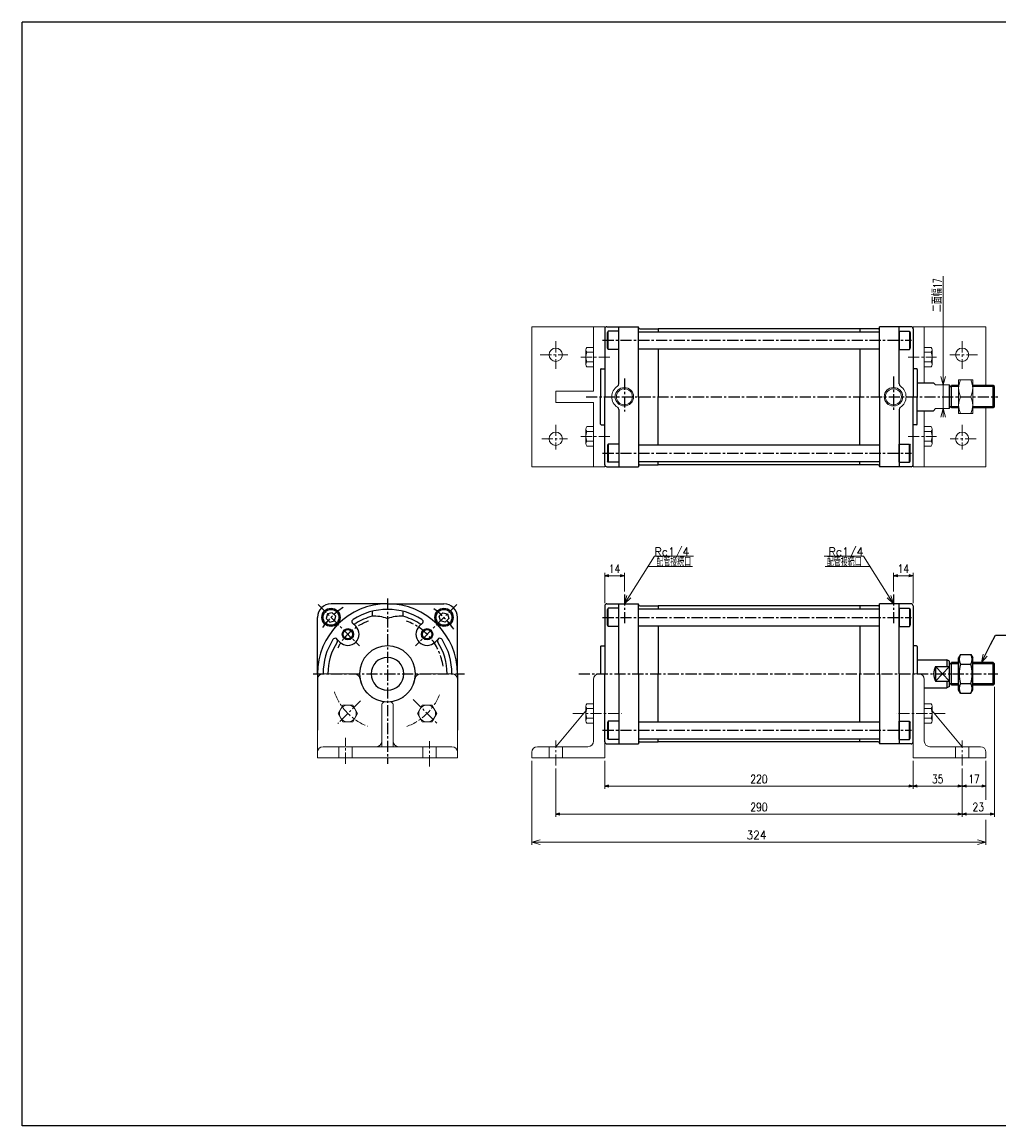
# Model space of a CAD drawing. Header units: millimetres. Extents: x -559 to 559, y -400 to 400.
# Tile 1 of 2: x -559 to 138, y -388 to 400. Entities that reach past the tile are written whole.
import ezdxf
from ezdxf.enums import TextEntityAlignment as Align

# ---------------------------------------------------------------- set-up
doc = ezdxf.new("R2010")
doc.units = ezdxf.units.MM
doc.header["$LTSCALE"] = 0.25
doc.linetypes.add('CENTER', pattern=[50.8, 31.75, -6.35, 6.35, -6.35])
doc.layers.add('ZUWAKU', color=7, linetype='Continuous')
doc.styles.add('dcStyle0', font='txt.shx', dxfattribs={"width": 0.8, "bigfont": 'bigfont'})
doc.dimstyles.new('DaDimRotatedStyle', dxfattribs={"dimtxt": 6, "dimasz": 3.000002, "dimexe": 2, "dimexo": 1, "dimgap": 2, "dimtad": 3, "dimdsep": 46, "dimtxsty": 'dcStyle0', "dimblk1": 'OPEN30', "dimblk2": 'OPEN30', "dimsah": 1, "dimcen": 0.09, "dimclrd": 4, "dimclre": 4, "dimclrt": 4, "dimadec": 0, "dimazin": 2, "dimtfac": 1, "dimtdec": 4, "dimtmove": 0, "dimatfit": 0, "dimfxl": 1, "dimarcsym": 0})

# ---------------------------------------------------------------- blocks, each defined once
blk = doc.blocks.new('DC_GROUP_Φ80_1')
at = {"color": 4, "linetype": 'Continuous', "lineweight": 18}
for p, q in [((125.56, -57.27), (126.81, -51.18)), ((125.56, -57.27), (128.25, -51.9)), ((129.69, -52.62), (125.56, -57.27))]:
    blk.add_line(p, q, dxfattribs=at)
blk = doc.blocks.new('DC_GROUP_Φ80_2')
at = {"color": 4, "linetype": 'Continuous', "lineweight": 18}
for p, q in [((-129.25, -15.27), (-127.41, -9.33)), ((-129.25, -15.27), (-126.05, -10.19)), ((-124.69, -11.05), (-129.25, -15.27))]:
    blk.add_line(p, q, dxfattribs=at)
blk = doc.blocks.new('DC_GROUP_Φ80_3')
at = {"color": 4, "linetype": 'Continuous', "lineweight": 18}
for p, q in [((62.75, -15.27), (58.19, -11.05)), ((62.75, -15.27), (59.55, -10.19)), ((60.91, -9.33), (62.75, -15.27))]:
    blk.add_line(p, q, dxfattribs=at)
blk = doc.blocks.new('DC_GROUP_Φ80_4')
at = {"color": 4, "linetype": 'Continuous', "lineweight": 18}
for p, q in [((98.18, 141.05), (96.57, 147.05)), ((99.79, 147.05), (98.18, 141.05)), ((98.18, 141.05), (98.18, 147.05))]:
    blk.add_line(p, q, dxfattribs=at)
blk = doc.blocks.new('DC_GROUP_Φ80_5')
at = {"color": 4, "linetype": 'Continuous', "lineweight": 18}
for p, q in [((96.57, 118.05), (98.18, 124.05)), ((98.18, 124.05), (99.79, 118.05)), ((98.18, 124.05), (98.18, 118.05))]:
    blk.add_line(p, q, dxfattribs=at)
blk = doc.blocks.new('DC_GROUP_Φ80_6')
at = {"color": 4, "linetype": 'Continuous', "lineweight": 25}
for p, q in [((-341.03, -22.52), (-341.92, -25.86)), ((-337.68, -21.62), (-341.03, -22.52)), ((-335.23, -24.07), (-337.68, -21.62)), ((-341.92, -25.86), (-339.47, -28.31)), ((-339.47, -28.31), (-336.13, -27.42)), ((-336.13, -27.42), (-335.23, -24.07))]:
    blk.add_line(p, q, dxfattribs=at)
for radius in [6.5, 5.63]:
    blk.add_circle((-338.58, -24.97), radius, dxfattribs=at)
blk = doc.blocks.new('DC_GROUP_Φ80_7')
at = {"color": 4, "linetype": 'Continuous', "lineweight": 25}
for p, q in [((-140.75, -99.07), (-141.25, -99.94)), ((-141.25, -99.94), (-141.25, -111.21)), ((-133.25, -99.07), (-140.75, -99.07)), ((-140.75, -99.07), (-140.75, -112.07)), ((-133.25, -99.07), (-133.25, -112.07)), ((-140.75, -112.07), (-141.25, -111.21)), ((-133.25, -112.07), (-140.75, -112.07))]:
    blk.add_line(p, q, dxfattribs=at)
blk = doc.blocks.new('DC_GROUP_Φ80_8')
at = {"color": 4, "linetype": 'Continuous', "lineweight": 25}
for p, q in [((66.75, -112.07), (66.75, -99.07)), ((66.75, -99.07), (74.25, -99.07)), ((74.25, -99.07), (74.75, -99.94)), ((74.25, -112.07), (74.25, -99.07)), ((74.75, -111.21), (74.75, -99.94)), ((66.75, -112.07), (74.25, -112.07)), ((74.25, -112.07), (74.75, -111.21))]:
    blk.add_line(p, q, dxfattribs=at)
blk = doc.blocks.new('DC_GROUP_Φ80_9')
at = {"color": 4, "linetype": 'Continuous', "lineweight": 25}
for p, q in [((110.61, -51.41), (109.25, -53.77)), ((109.25, -76.77), (109.25, -53.77)), ((110.61, -51.41), (117.89, -51.41)), ((117.89, -51.41), (119.25, -53.77)), ((119.25, -76.77), (119.25, -53.77)), ((110.61, -58.34), (117.89, -58.34)), ((110.61, -79.12), (109.25, -76.77)), ((110.61, -72.2), (117.89, -72.2)), ((117.89, -79.12), (119.25, -76.77)), ((110.61, -79.12), (117.89, -79.12))]:
    blk.add_line(p, q, dxfattribs=at)
for centre, radius, start, end in [((115.67, -54.88), 6.13, 145.61111, 214.38889), ((112.83, -54.88), 6.13, 325.61111, 34.38889), ((132.47, -65.27), 22.93, 162.41112, 197.5889), ((96.03, -65.27), 22.93, 342.41111, 17.58889), ((115.67, -75.66), 6.13, 145.61111, 214.38889), ((112.83, -75.66), 6.13, 325.61111, 34.38889)]:
    blk.add_arc(centre, radius, start, end, dxfattribs=at)
blk = doc.blocks.new('DC_GROUP_Φ80_10')
at = {"color": 4, "linetype": 'Continuous', "lineweight": 25}
for p, q in [((-140.75, -18.46), (-141.25, -19.33)), ((-141.25, -30.6), (-141.25, -19.33)), ((-133.25, -18.46), (-140.75, -18.46)), ((-140.75, -31.46), (-140.75, -18.46)), ((-133.25, -31.46), (-133.25, -18.46)), ((-140.75, -31.46), (-141.25, -30.6)), ((-133.25, -31.46), (-140.75, -31.46))]:
    blk.add_line(p, q, dxfattribs=at)
blk = doc.blocks.new('DC_GROUP_Φ80_11')
at = {"color": 4, "linetype": 'Continuous', "lineweight": 25}
for p, q in [((66.75, -18.46), (66.75, -31.46)), ((66.75, -18.46), (74.25, -18.46)), ((74.25, -18.46), (74.75, -19.33)), ((74.25, -18.46), (74.25, -31.46)), ((74.75, -19.33), (74.75, -30.6)), ((66.75, -31.46), (74.25, -31.46)), ((74.25, -31.46), (74.75, -30.6))]:
    blk.add_line(p, q, dxfattribs=at)
blk = doc.blocks.new('DC_GROUP_Φ80_12')
at = {"color": 4, "linetype": 'Continuous', "lineweight": 25}
for p, q in [((-261.32, -24.07), (-258.87, -21.62)), ((-258.87, -21.62), (-255.53, -22.52)), ((-255.53, -22.52), (-254.63, -25.86)), ((-260.43, -27.42), (-261.32, -24.07)), ((-257.08, -28.31), (-260.43, -27.42)), ((-254.63, -25.86), (-257.08, -28.31))]:
    blk.add_line(p, q, dxfattribs=at)
for radius in [6.5, 5.63]:
    blk.add_circle((-257.98, -24.97), radius, dxfattribs=at)
blk = doc.blocks.new('DC_GROUP_Φ80_16')
at = {"color": 4, "linetype": 'Continuous', "lineweight": 25}
for p, q in [((-140.75, 98.74), (-141.25, 97.88)), ((-141.25, 97.88), (-141.25, 86.61)), ((-133.25, 98.74), (-140.75, 98.74)), ((-140.75, 98.74), (-140.75, 85.74)), ((-133.25, 98.74), (-133.25, 85.74)), ((-140.75, 85.74), (-141.25, 86.61)), ((-133.25, 85.74), (-140.75, 85.74))]:
    blk.add_line(p, q, dxfattribs=at)
blk = doc.blocks.new('DC_GROUP_Φ80_17')
at = {"color": 4, "linetype": 'Continuous', "lineweight": 25}
for p, q in [((66.75, 85.74), (66.75, 98.74)), ((66.75, 98.74), (74.25, 98.74)), ((74.25, 98.74), (74.75, 97.88)), ((74.25, 85.74), (74.25, 98.74)), ((74.75, 86.61), (74.75, 97.88)), ((66.75, 85.74), (74.25, 85.74)), ((74.25, 85.74), (74.75, 86.61))]:
    blk.add_line(p, q, dxfattribs=at)
blk = doc.blocks.new('DC_GROUP_Φ80_18')
at = {"color": 4, "linetype": 'Continuous', "lineweight": 25}
for p, q in [((-140.75, 179.35), (-141.25, 178.49)), ((-141.25, 167.22), (-141.25, 178.49)), ((-133.25, 179.35), (-140.75, 179.35)), ((-140.75, 166.35), (-140.75, 179.35)), ((-133.25, 166.35), (-133.25, 179.35)), ((-140.75, 166.35), (-141.25, 167.22)), ((-133.25, 166.35), (-140.75, 166.35))]:
    blk.add_line(p, q, dxfattribs=at)
blk = doc.blocks.new('DC_GROUP_Φ80_19')
at = {"color": 4, "linetype": 'Continuous', "lineweight": 25}
for p, q in [((66.75, 179.35), (66.75, 166.35)), ((66.75, 179.35), (74.25, 179.35)), ((74.25, 179.35), (74.75, 178.49)), ((74.25, 179.35), (74.25, 166.35)), ((74.75, 178.49), (74.75, 167.22)), ((66.75, 166.35), (74.25, 166.35)), ((74.25, 166.35), (74.75, 167.22))]:
    blk.add_line(p, q, dxfattribs=at)
blk = doc.blocks.new('DC_GROUP_Φ80_20')
at = {"color": 4, "linetype": 'Continuous', "lineweight": 13}
for p, q in [((119.25, 144.55), (109.25, 144.55)), ((109.25, 144.55), (109.25, 120.55)), ((119.25, 120.55), (119.25, 144.55)), ((110.6, 132.55), (117.89, 132.55)), ((109.25, 120.55), (119.25, 120.55))]:
    blk.add_line(p, q, dxfattribs=at)
for centre, start, end in [((123.13, 138.55), 154.41023, 205.58977), ((105.36, 138.55), 334.41023, 25.58977), ((123.13, 126.55), 154.41023, 205.58977), ((105.36, 126.55), 334.41023, 25.58977)]:
    blk.add_arc(centre, 13.89, start, end, dxfattribs=at)
blk = doc.blocks.new('DC_GROUP_Φ80_21')
at = {"color": 4, "linetype": 'Continuous', "lineweight": 13}
for p, q in [((-330.03, -87.55), (-333.49, -93.55)), ((-333.49, -93.55), (-330.03, -99.55)), ((-323.1, -87.55), (-330.03, -87.55)), ((-319.63, -93.55), (-323.1, -87.55)), ((-323.1, -99.55), (-319.63, -93.55)), ((-330.03, -99.55), (-323.1, -99.55))]:
    blk.add_line(p, q, dxfattribs=at)
blk.add_circle((-326.56, -93.55), 6, dxfattribs=at)
blk = doc.blocks.new('DC_GROUP_Φ80_22')
at = {"color": 4, "linetype": 'Continuous', "lineweight": 13}
for p, q in [((-273.46, -87.55), (-276.92, -93.55)), ((-276.92, -93.55), (-273.46, -99.55)), ((-266.53, -87.55), (-273.46, -87.55)), ((-263.07, -93.55), (-266.53, -87.55)), ((-266.53, -99.55), (-263.07, -93.55)), ((-273.46, -99.55), (-266.53, -99.55))]:
    blk.add_line(p, q, dxfattribs=at)
blk.add_circle((-269.99, -93.55), 6, dxfattribs=at)
blk = doc.blocks.new('DC_GROUP_Φ80_25')
at = {"color": 4, "linetype": 'Continuous', "lineweight": 13}
for p, q in [((-151.25, -86.62), (-156.07, -86.62)), ((-151.25, -86.62), (-151.25, -100.48)), ((-156.75, -88.36), (-156.75, -98.75)), ((-151.25, -90.09), (-156.07, -90.09)), ((-151.25, -97.02), (-156.07, -97.02)), ((-151.25, -100.48), (-156.07, -100.48))]:
    blk.add_line(p, q, dxfattribs=at)
for centre, radius, start, end in [((-154.21, -88.36), 2.55, 137.11671, 222.88329), ((-147.59, -93.55), 9.16, 157.78069, 202.21931), ((-154.21, -98.75), 2.55, 137.11671, 222.88329)]:
    blk.add_arc(centre, radius, start, end, dxfattribs=at)
blk = doc.blocks.new('DC_GROUP_Φ80_26')
at = {"color": 4, "linetype": 'Continuous', "lineweight": 13}
for p, q in [((84.75, -86.62), (89.57, -86.62)), ((84.75, -86.62), (84.75, -100.48)), ((84.75, -90.09), (89.57, -90.09)), ((90.25, -88.36), (90.25, -98.75)), ((84.75, -97.02), (89.57, -97.02)), ((84.75, -100.48), (89.57, -100.48))]:
    blk.add_line(p, q, dxfattribs=at)
for centre, radius, start, end in [((87.7, -88.36), 2.55, 317.11671, 42.88329), ((81.09, -93.55), 9.16, 337.78069, 22.21931), ((87.7, -98.75), 2.55, 317.11671, 42.88329)]:
    blk.add_arc(centre, radius, start, end, dxfattribs=at)
blk = doc.blocks.new('DC_GROUP_Φ80_28')
at = {"color": 4, "linetype": 'Continuous', "lineweight": 18}
for p, q in [((-195.25, -185.39), (-189.25, -183.79)), ((-189.25, -187), (-195.25, -185.39)), ((-195.25, -185.39), (-189.25, -185.39))]:
    blk.add_line(p, q, dxfattribs=at)
blk = doc.blocks.new('DC_GROUP_Φ80_29')
at = {"color": 4, "linetype": 'Continuous', "lineweight": 18}
for p, q in [((122.75, -183.79), (128.75, -185.39)), ((128.75, -185.39), (122.75, -187)), ((128.75, -185.39), (122.75, -185.39))]:
    blk.add_line(p, q, dxfattribs=at)
blk = doc.blocks.new('DC_GROUP_Φ80_27')
at = {"color": 4, "linetype": 'Continuous', "lineweight": 13}
for p, q in [((-195.25, -127.27), (-195.25, -187.39)), ((128.75, -127.27), (128.75, -155.29)), ((128.75, -169.41), (128.75, -187.39)), ((-195.25, -185.39), (128.75, -185.39))]:
    blk.add_line(p, q, dxfattribs=at)
at = {"linetype": 'Continuous'}
for name in ['DC_GROUP_Φ80_28', 'DC_GROUP_Φ80_29']:
    blk.add_blockref(name, (0, 0), dxfattribs=at)
at = {"color": 4, "style": 'dcStyle0', "width": 0.8}
blk.add_text('324', height=6, dxfattribs=at).set_placement((-42.25, -183.39), (-27.85, -183.39), align=Align.FIT)
blk = doc.blocks.new('DC_GROUP_Φ80_32')
at = {"color": 4, "linetype": 'Continuous', "lineweight": 13}
for p, q in [((-151.25, 111.19), (-156.07, 111.19)), ((-151.25, 111.19), (-151.25, 97.33)), ((-156.75, 109.46), (-156.75, 99.07)), ((-151.25, 107.73), (-156.07, 107.73)), ((-151.25, 100.8), (-156.07, 100.8)), ((-151.25, 97.33), (-156.07, 97.33))]:
    blk.add_line(p, q, dxfattribs=at)
for centre, radius, start, end in [((-154.21, 109.46), 2.55, 137.11671, 222.88329), ((-147.59, 104.26), 9.16, 157.78069, 202.21931), ((-154.21, 99.07), 2.55, 137.11671, 222.88329)]:
    blk.add_arc(centre, radius, start, end, dxfattribs=at)
blk = doc.blocks.new('DC_GROUP_Φ80_33')
at = {"color": 4, "linetype": 'Continuous', "lineweight": 13}
for p, q in [((84.75, 111.19), (89.57, 111.19)), ((84.75, 111.19), (84.75, 97.33)), ((84.75, 107.73), (89.57, 107.73)), ((90.25, 109.46), (90.25, 99.07)), ((84.75, 100.8), (89.57, 100.8)), ((84.75, 97.33), (89.57, 97.33))]:
    blk.add_line(p, q, dxfattribs=at)
for centre, radius, start, end in [((87.7, 109.46), 2.55, 317.11671, 42.88329), ((81.09, 104.26), 9.16, 337.78069, 22.21931), ((87.7, 99.07), 2.55, 317.11671, 42.88329)]:
    blk.add_arc(centre, radius, start, end, dxfattribs=at)
blk = doc.blocks.new('DC_GROUP_Φ80_34')
at = {"color": 4, "linetype": 'Continuous', "lineweight": 13}
for p, q in [((-156.75, 166.03), (-156.75, 155.63)), ((-151.25, 167.76), (-156.07, 167.76)), ((-151.25, 167.76), (-151.25, 153.9)), ((-151.25, 164.29), (-156.07, 164.29)), ((-151.25, 157.37), (-156.07, 157.37)), ((-151.25, 153.9), (-156.07, 153.9))]:
    blk.add_line(p, q, dxfattribs=at)
for centre, radius, start, end in [((-154.21, 166.03), 2.55, 137.11671, 222.88329), ((-147.59, 160.83), 9.16, 157.78069, 202.21931), ((-154.21, 155.63), 2.55, 137.11671, 222.88329)]:
    blk.add_arc(centre, radius, start, end, dxfattribs=at)
blk = doc.blocks.new('DC_GROUP_Φ80_35')
at = {"color": 4, "linetype": 'Continuous', "lineweight": 13}
for p, q in [((84.75, 167.76), (89.57, 167.76)), ((84.75, 167.76), (84.75, 153.9)), ((90.25, 166.03), (90.25, 155.63)), ((84.75, 164.29), (89.57, 164.29)), ((84.75, 157.37), (89.57, 157.37)), ((84.75, 153.9), (89.57, 153.9))]:
    blk.add_line(p, q, dxfattribs=at)
for centre, radius, start, end in [((87.7, 166.03), 2.55, 317.11671, 42.88329), ((81.09, 160.83), 9.16, 337.78069, 22.21931), ((87.7, 155.63), 2.55, 317.11671, 42.88329)]:
    blk.add_arc(centre, radius, start, end, dxfattribs=at)
blk = doc.blocks.new('_OPEN30')
at = {"color": 0, "linetype": 'ByBlock', "lineweight": -2}
for p, q in [((-1, 0.267949), (0, 0)), ((0, 0), (-1, -0.267949)), ((0, 0), (-1, 0))]:
    blk.add_line(p, q, dxfattribs=at)
blk = doc.blocks.new('*D36')
at = {"color": 4, "linetype": 'Continuous', "lineweight": 13}
for p, q in [((-143.25, -14.77), (-143.25, 6.73)), ((-143.25, 4.73), (-129.25, 4.73)), ((-129.25, -6.57), (-129.25, 6.73))]:
    blk.add_line(p, q, dxfattribs=at)
at = {"color": 4, "xscale": 3.000002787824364, "yscale": 2.999989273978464}
for p, rotation in [((-143.25, 4.73), 180), ((-129.25, 4.73), 360)]:
    blk.add_blockref('_OPEN30', p, dxfattribs=dict(at, rotation=rotation))
at = {"color": 4, "insert": (-136.25, 6.73), "char_height": 6, "width": 18.75, "attachment_point": 8, "style": 'dcStyle0'}
blk.add_mtext('\\T1.00;14', dxfattribs=at)
blk = doc.blocks.new('*D37')
at = {"color": 4, "linetype": 'Continuous', "lineweight": 13}
for p, q in [((62.75, -6.57), (62.75, 6.73)), ((62.75, 4.73), (76.75, 4.73)), ((76.75, -14.77), (76.75, 6.73))]:
    blk.add_line(p, q, dxfattribs=at)
at = {"color": 4, "xscale": 3.000002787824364, "yscale": 2.999989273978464}
for p, rotation in [((62.75, 4.73), 180), ((76.75, 4.73), 360)]:
    blk.add_blockref('_OPEN30', p, dxfattribs=dict(at, rotation=rotation))
at = {"color": 4, "insert": (69.75, 6.73), "char_height": 6, "width": 18.75, "attachment_point": 8, "style": 'dcStyle0'}
blk.add_mtext('\\T1.00;14', dxfattribs=at)
blk = doc.blocks.new('*D42')
at = {"color": 4, "linetype": 'Continuous', "lineweight": 13}
for p, q in [((-143.25, -127.27), (-143.25, -147.39)), ((76.75, -127.27), (76.75, -147.39)), ((-143.25, -145.39), (76.75, -145.39))]:
    blk.add_line(p, q, dxfattribs=at)
at = {"color": 4, "xscale": 3.000002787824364, "yscale": 2.999989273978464}
for p, rotation in [((-143.25, -145.39), 180), ((76.75, -145.39), 360)]:
    blk.add_blockref('_OPEN30', p, dxfattribs=dict(at, rotation=rotation))
at = {"color": 4, "insert": (-33.25, -143.39), "char_height": 6, "width": 24.375, "attachment_point": 8, "style": 'dcStyle0'}
blk.add_mtext('\\T1.00;220', dxfattribs=at)
blk = doc.blocks.new('*D43')
at = {"color": 4, "linetype": 'Continuous', "lineweight": 13}
for p, q in [((76.75, -127.27), (76.75, -147.39)), ((111.75, -132.81), (111.75, -147.39)), ((76.75, -145.39), (111.75, -145.39))]:
    blk.add_line(p, q, dxfattribs=at)
at = {"color": 4, "xscale": 3.000002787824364, "yscale": 2.999989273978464}
for p, rotation in [((76.75, -145.39), 180), ((111.75, -145.39), 360)]:
    blk.add_blockref('_OPEN30', p, dxfattribs=dict(at, rotation=rotation))
at = {"color": 4, "insert": (94.25, -143.39), "char_height": 6, "width": 18.75, "attachment_point": 8, "style": 'dcStyle0'}
blk.add_mtext('\\T1.00;35', dxfattribs=at)
blk = doc.blocks.new('*D44')
at = {"color": 4, "linetype": 'Continuous', "lineweight": 13}
for p, q in [((111.75, -132.81), (111.75, -147.39)), ((128.75, -127.27), (128.75, -147.39)), ((111.75, -145.39), (128.75, -145.39))]:
    blk.add_line(p, q, dxfattribs=at)
at = {"color": 4, "xscale": 3.000002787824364, "yscale": 2.999989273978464}
for p, rotation in [((111.75, -145.39), 180), ((128.75, -145.39), 360)]:
    blk.add_blockref('_OPEN30', p, dxfattribs=dict(at, rotation=rotation))
at = {"color": 4, "insert": (120.25, -143.39), "char_height": 6, "width": 18.75, "attachment_point": 8, "style": 'dcStyle0'}
blk.add_mtext('\\T1.00;17', dxfattribs=at)
blk = doc.blocks.new('*D45')
at = {"color": 4, "linetype": 'Continuous', "lineweight": 13}
for p, q in [((-178.25, -132.81), (-178.25, -167.39)), ((111.75, -132.81), (111.75, -167.39)), ((-178.25, -165.39), (111.75, -165.39))]:
    blk.add_line(p, q, dxfattribs=at)
at = {"color": 4, "xscale": 3.000002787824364, "yscale": 2.999989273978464}
for p, rotation in [((-178.25, -165.39), 180), ((111.75, -165.39), 360)]:
    blk.add_blockref('_OPEN30', p, dxfattribs=dict(at, rotation=rotation))
at = {"color": 4, "insert": (-33.25, -163.39), "char_height": 6, "width": 24.375, "attachment_point": 8, "style": 'dcStyle0'}
blk.add_mtext('\\T1.00;290', dxfattribs=at)
blk = doc.blocks.new('*D46')
at = {"color": 4, "linetype": 'Continuous', "lineweight": 13}
for p, q in [((134.75, -74.46), (134.75, -167.39)), ((111.75, -132.81), (111.75, -167.39)), ((111.75, -165.39), (134.75, -165.39))]:
    blk.add_line(p, q, dxfattribs=at)
at = {"color": 4, "xscale": 3.000002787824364, "yscale": 2.999989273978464}
for p, rotation in [((111.75, -165.39), 180), ((134.75, -165.39), 360)]:
    blk.add_blockref('_OPEN30', p, dxfattribs=dict(at, rotation=rotation))
at = {"color": 4, "insert": (123.25, -163.39), "char_height": 6, "width": 18.75, "attachment_point": 8, "style": 'dcStyle0'}
blk.add_mtext('\\T1.00;23', dxfattribs=at)

msp = doc.modelspace()

# ---------------------------------------------------------------- linework, layer by layer
at = {"color": 4, "linetype": 'Continuous', "lineweight": 13}
for p, q in [((98.178, 218.687), (98.178, 141.046)), ((-195.252, 182.546), (-195.252, 82.546)), ((-143.252, 182.546), (-195.252, 182.546)), ((-151.252, 182.546), (-151.252, 136.546)), ((-143.252, 182.546), (-143.252, 82.546)), ((76.748, 182.546), (128.748, 182.546)), ((76.748, 182.546), (76.748, 82.546)), ((76.748, 182.546), (76.748, 82.546)), ((84.748, 182.546), (84.748, 142.546)), ((128.748, 182.546), (128.748, 140.546)), ((91.347, 142.546), (92.748, 141.046)), ((-151.252, 136.546), (-178.252, 136.546)), ((-178.252, 136.546), (-178.252, 128.546)), ((92.748, 141.046), (102.748, 141.046)), ((98.178, 124.046), (98.178, 141.046)), ((109.248, 140.546), (109.248, 124.546)), ((-178.252, 128.546), (-151.252, 128.546)), ((-151.252, 128.546), (-151.252, 82.546)), ((84.748, 122.546), (84.748, 82.546)), ((92.748, 124.046), (91.347, 122.546)), ((92.748, 124.046), (102.748, 124.046)), ((98.178, 119.046), (98.178, 124.046)), ((128.748, 124.546), (128.748, 82.546)), ((-143.252, 82.546), (-195.252, 82.546)), ((76.748, 82.546), (128.748, 82.546)), ((-129.252, -15.268), (-107.755, 18.833)), ((-107.755, 18.833), (-79.878, 18.833)), ((41.251, 18.833), (13.375, 18.833)), ((62.748, -15.268), (41.251, 18.833)), ((-112.408, 11.452), (-80.573, 11.452)), ((45.904, 11.452), (14.07, 11.452)), ((-348.277, -125.268), (-348.277, -69.268)), ((-344.277, -65.268), (-321.942, -65.268)), ((-274.613, -65.268), (-252.277, -65.268)), ((-248.277, -69.268), (-248.277, -125.268)), ((-151.252, -113.268), (-151.252, -69.268)), ((-143.252, -65.268), (-147.252, -65.268)), ((-143.252, -65.268), (-143.252, -125.268)), ((76.748, -65.268), (76.748, -125.268)), ((76.748, -65.268), (80.748, -65.268)), ((84.748, -113.268), (84.748, -69.268)), ((-300.277, -85.268), (-296.277, -85.268)), ((-302.277, -117.268), (-302.277, -87.268)), ((-294.277, -87.268), (-294.277, -117.268)), ((-178.252, -117.268), (-156.752, -91.786)), ((111.748, -117.268), (90.248, -91.786)), ((-290.277, -117.268), (-344.277, -117.268)), ((-290.277, -117.268), (-252.277, -117.268)), ((-191.252, -117.268), (-155.252, -117.268)), ((124.748, -117.268), (88.748, -117.268)), ((-348.277, -121.268), (-348.277, -125.268)), ((-248.277, -125.268), (-348.277, -125.268)), ((-248.277, -121.268), (-248.277, -125.268)), ((-195.252, -125.268), (-195.252, -121.268)), ((-143.252, -125.268), (-195.252, -125.268)), ((76.748, -125.268), (128.748, -125.268)), ((128.748, -125.268), (128.748, -121.268))]:
    msp.add_line(p, q, dxfattribs=at)
at = {"color": 4, "linetype": 'Continuous', "lineweight": 25}
for p, q in [((-141.752, 182.546), (-119.252, 182.546)), ((-133.252, 141.766), (-133.252, 182.546)), ((-119.252, 132.546), (-119.252, 182.546)), ((75.248, 182.546), (52.748, 182.546)), ((52.748, 132.546), (52.748, 182.546)), ((66.748, 141.766), (66.748, 182.546)), ((-143.252, 181.046), (-143.252, 132.546)), ((-119.052, 178.851), (-119.252, 178.651)), ((-119.052, 178.851), (52.548, 178.851)), ((-118.252, 181.046), (-105.252, 181.046)), ((-105.252, 181.046), (-105.252, 178.851)), ((-105.052, 181.046), (-105.252, 180.846)), ((38.548, 181.046), (-105.052, 181.046)), ((38.548, 181.046), (38.748, 180.846)), ((38.748, 181.046), (38.748, 178.851)), ((51.748, 181.046), (38.748, 181.046)), ((52.748, 178.651), (52.548, 178.851)), ((76.748, 181.046), (76.748, 132.546)), ((-119.252, 167.051), (-119.052, 166.851)), ((-119.052, 166.851), (52.548, 166.851)), ((-105.252, 166.851), (-105.252, 132.546)), ((38.748, 166.851), (38.748, 132.546)), ((52.748, 167.051), (52.548, 166.851)), ((-146.252, 152.046), (-146.252, 132.546)), ((-145.752, 152.546), (-143.252, 152.546)), ((79.248, 152.546), (76.748, 152.546)), ((79.748, 152.046), (79.748, 132.546)), ((79.748, 142.546), (91.347, 142.546)), ((102.748, 124.046), (102.748, 141.046)), ((109.248, 139.736), (102.748, 139.736)), ((109.248, 140.546), (104.248, 140.546)), ((104.248, 124.546), (104.248, 140.546)), ((133.938, 140.546), (119.248, 140.546)), ((134.748, 139.736), (119.248, 139.736)), ((133.938, 124.546), (133.938, 140.546)), ((134.748, 139.736), (133.938, 140.546)), ((134.748, 125.356), (134.748, 139.736)), ((-146.252, 113.046), (-146.252, 132.546)), ((-143.252, 84.046), (-143.252, 132.546)), ((-119.252, 132.546), (-119.252, 82.546)), ((-105.252, 98.241), (-105.252, 132.546)), ((38.748, 98.241), (38.748, 132.546)), ((52.748, 132.546), (52.748, 82.546)), ((76.748, 84.046), (76.748, 132.546)), ((79.748, 113.046), (79.748, 132.546)), ((-133.252, 123.327), (-133.252, 82.546)), ((66.748, 123.327), (66.748, 82.546)), ((79.748, 122.546), (91.347, 122.546)), ((109.248, 125.356), (102.748, 125.356)), ((109.248, 124.546), (104.248, 124.546)), ((134.748, 125.356), (119.248, 125.356)), ((133.938, 124.546), (119.248, 124.546)), ((134.748, 125.356), (133.938, 124.546)), ((-145.752, 112.546), (-143.252, 112.546)), ((79.248, 112.546), (76.748, 112.546)), ((-119.252, 98.041), (-119.052, 98.241)), ((-119.052, 98.241), (52.548, 98.241)), ((52.748, 98.041), (52.548, 98.241)), ((-141.752, 82.546), (-119.252, 82.546)), ((-119.052, 86.241), (-119.252, 86.441)), ((-119.052, 86.241), (52.548, 86.241)), ((-118.252, 84.046), (-105.252, 84.046)), ((-105.252, 84.046), (-105.252, 86.241)), ((-105.052, 84.046), (-105.252, 84.246)), ((38.548, 84.046), (-105.052, 84.046)), ((38.548, 84.046), (38.748, 84.246)), ((38.748, 84.046), (38.748, 86.241)), ((51.748, 84.046), (38.748, 84.046)), ((52.748, 86.441), (52.548, 86.241)), ((75.248, 82.546), (52.748, 82.546)), ((-298.277, -15.268), (-338.577, -15.268)), ((-298.277, -15.268), (-257.977, -15.268)), ((-141.752, -15.268), (-119.252, -15.268)), ((-133.252, -65.268), (-133.252, -15.268)), ((-119.252, -65.268), (-119.252, -15.268)), ((75.248, -15.268), (52.748, -15.268)), ((52.748, -65.268), (52.748, -15.268)), ((66.748, -65.268), (66.748, -15.268)), ((-309.277, -20.602), (-309.277, -24.216)), ((-287.277, -20.602), (-287.277, -24.216)), ((-143.252, -16.768), (-143.252, -65.268)), ((-119.052, -18.963), (-119.252, -19.163)), ((-119.052, -18.963), (52.548, -18.963)), ((-118.252, -16.768), (-105.252, -16.768)), ((-105.252, -16.768), (-105.252, -18.963)), ((-105.052, -16.768), (-105.252, -16.968)), ((38.548, -16.768), (-105.052, -16.768)), ((38.548, -16.768), (38.748, -16.968)), ((38.748, -16.768), (38.748, -18.963)), ((51.748, -16.768), (38.748, -16.768)), ((52.748, -19.163), (52.548, -18.963)), ((76.748, -16.768), (76.748, -65.268)), ((-348.277, -65.268), (-348.277, -24.968)), ((-320.905, -31.327), (-323.141, -29.09)), ((-275.65, -31.327), (-273.414, -29.09)), ((-248.277, -65.268), (-248.277, -24.968)), ((-119.252, -30.763), (-119.052, -30.963)), ((-119.052, -30.963), (52.548, -30.963)), ((-105.252, -30.963), (-105.252, -65.268)), ((38.748, -30.963), (38.748, -65.268)), ((52.748, -30.763), (52.548, -30.963)), ((132.019, -44.36), (135.42, -37.556)), ((135.42, -37.556), (176.303, -37.556)), ((-332.219, -42.64), (-334.455, -40.404)), ((-264.336, -42.64), (-262.1, -40.404)), ((-146.252, -45.768), (-146.252, -65.268)), ((-145.752, -45.268), (-143.252, -45.268)), ((79.248, -45.268), (76.748, -45.268)), ((79.748, -45.768), (79.748, -65.268)), ((125.565, -57.268), (132.019, -44.36)), ((79.748, -55.268), (100.748, -55.268)), ((92.748, -60), (92.748, -70.536)), ((92.748, -60), (102.748, -60)), ((92.748, -70.536), (102.748, -60)), ((92.748, -60), (102.748, -70.536)), ((100.748, -55.268), (100.748, -60)), ((102.748, -56.2), (100.748, -55.268)), ((102.748, -74.335), (102.748, -56.2)), ((109.248, -58.078), (102.748, -58.078)), ((109.248, -57.268), (104.248, -57.268)), ((104.248, -73.268), (104.248, -57.268)), ((133.938, -57.268), (119.248, -57.268)), ((134.748, -58.078), (119.248, -58.078)), ((133.938, -73.268), (133.938, -57.268)), ((134.748, -58.078), (133.938, -57.268)), ((134.748, -72.458), (134.748, -58.078)), ((-348.277, -65.268), (-348.277, -105.568)), ((-248.277, -65.268), (-248.277, -105.568)), ((-143.252, -113.768), (-143.252, -65.268)), ((-133.252, -65.268), (-133.252, -115.268)), ((-119.252, -65.268), (-119.252, -115.268)), ((-105.252, -99.573), (-105.252, -65.268)), ((38.748, -99.573), (38.748, -65.268)), ((52.748, -65.268), (52.748, -115.268)), ((66.748, -65.268), (66.748, -115.268)), ((76.748, -113.768), (76.748, -65.268)), ((92.748, -70.536), (102.748, -70.536)), ((100.748, -70.536), (100.748, -75.268)), ((84.748, -75.268), (100.748, -75.268)), ((102.748, -74.335), (100.748, -75.268)), ((109.248, -72.458), (102.748, -72.458)), ((109.248, -73.268), (104.248, -73.268)), ((134.748, -72.458), (119.248, -72.458)), ((133.938, -73.268), (119.248, -73.268)), ((134.748, -72.458), (133.938, -73.268)), ((-119.252, -99.773), (-119.052, -99.573)), ((-119.052, -99.573), (52.548, -99.573)), ((52.748, -99.773), (52.548, -99.573)), ((-141.752, -115.268), (-119.252, -115.268)), ((-119.052, -111.573), (-119.252, -111.373)), ((-119.052, -111.573), (52.548, -111.573)), ((-118.252, -113.768), (-105.252, -113.768)), ((-105.252, -113.768), (-105.252, -111.573)), ((-105.052, -113.768), (-105.252, -113.568)), ((38.548, -113.768), (-105.052, -113.768)), ((38.548, -113.768), (38.748, -113.568)), ((38.748, -113.768), (38.748, -111.573)), ((51.748, -113.768), (38.748, -113.768)), ((52.748, -111.373), (52.548, -111.573)), ((75.248, -115.268), (52.748, -115.268))]:
    msp.add_line(p, q, dxfattribs=at)
at = {"color": 4, "linetype": 'CENTER', "lineweight": 13}
for p, q in [((-178.252, 172.168), (-178.252, 152.414)), ((111.748, 172.168), (111.748, 152.414)), ((-189.304, 162.546), (-169.55, 162.546)), ((-139.655, 160.831), (-160.996, 160.831)), ((73.151, 160.831), (93.377, 160.831)), ((122.8, 162.546), (103.046, 162.546)), ((-178.252, 112.473), (-178.252, 94.924)), ((111.748, 112.473), (111.748, 94.924)), ((-188.218, 102.546), (-169.767, 102.546)), ((-139.655, 104.262), (-160.996, 104.262)), ((73.151, 104.262), (93.377, 104.262)), ((121.715, 102.546), (103.263, 102.546)), ((-317.607, -84.597), (-333.633, -100.623)), ((-279.909, -83.636), (-262.922, -100.623)), ((-166.139, -93.552), (-131.136, -93.552)), ((99.636, -93.552), (64.633, -93.552)), ((-333.027, -117.268), (-333.027, -125.268)), ((-328.277, -129.463), (-328.277, -110.961)), ((-323.527, -117.268), (-323.527, -125.268)), ((-273.027, -117.268), (-273.027, -125.268)), ((-268.277, -131.361), (-268.277, -113.333)), ((-263.527, -117.268), (-263.527, -125.268)), ((-183.002, -117.268), (-183.002, -125.268)), ((-178.252, -130.812), (-178.252, -112.953)), ((-173.502, -117.268), (-173.502, -125.268)), ((106.998, -117.268), (106.998, -125.268)), ((111.748, -130.812), (111.748, -112.953)), ((116.498, -117.268), (116.498, -125.268))]:
    msp.add_line(p, q, dxfattribs=at)
at = {"color": 4, "linetype": 'CENTER', "lineweight": 25}
for p, q in [((-144.772, 172.851), (75.538, 172.851)), ((-129.252, 145.467), (-129.252, 122.108)), ((62.748, 147.005), (62.748, 122.108)), ((-156.533, 132.546), (137.235, 132.546)), ((-144.772, 92.241), (75.538, 92.241)), ((-298.277, -11.455), (-298.277, -129.463)), ((-129.252, -8.565), (-129.252, -29.373)), ((62.748, -8.565), (62.748, -29.373)), ((-347.667, -15.879), (-318.218, -45.327)), ((-248.888, -15.879), (-278.337, -45.327)), ((-144.772, -24.963), (75.538, -24.963)), ((-351.357, -65.268), (-243.406, -65.268)), ((-161.746, -65.268), (137.235, -65.268)), ((-144.772, -105.573), (75.538, -105.573))]:
    msp.add_line(p, q, dxfattribs=at)
at = {"color": 4, "linetype": 'Continuous', "lineweight": 13}
for centre, radius in [((-178.252, 162.546), 4.75), ((111.748, 162.546), 4.75), ((-129.252, 132.546), 6.597), ((-129.252, 132.546), 5.697), ((62.748, 132.546), 6.597), ((62.748, 132.546), 5.697), ((-178.252, 102.546), 4.75), ((111.748, 102.546), 4.75)]:
    msp.add_circle(centre, radius, dxfattribs=at)
at = {"color": 4, "linetype": 'Continuous', "lineweight": 25}
for centre, radius in [((-326.562, -36.983), 4), ((-326.562, -36.983), 3.3), ((-269.993, -36.983), 4), ((-269.993, -36.983), 3.3)]:
    msp.add_circle(centre, radius, dxfattribs=at)
for centre, radius, start, end in [((-141.752, 181.046), 1.5, 90, 180), ((-118.252, 182.046), 1, 180, 270), ((51.748, 182.046), 1, 270, 0), ((75.248, 181.046), 1.5, 0, 90), ((-145.752, 152.046), 0.5, 90, 180), ((79.248, 152.046), 0.5, 0, 90), ((-135.252, 141.766), 2, 303.055731, 0), ((68.748, 141.766), 2, 180, 236.944269), ((103.497, 140.488), 0.751, 183.14287, 0), ((-135.252, 123.327), 2, 0, 56.944269), ((68.748, 123.327), 2, 123.055731, 180), ((103.497, 124.605), 0.751, 0, 176.85713), ((-145.752, 113.046), 0.5, 180, 270), ((79.248, 113.046), 0.5, 270, 0), ((-141.752, 84.046), 1.5, 180, 270), ((-118.252, 83.046), 1, 90, 180), ((51.748, 83.046), 1, 0, 90), ((75.248, 84.046), 1.5, 270, 0), ((-338.577, -24.968), 9.7, 90, 180), ((-298.277, -65.268), 50, 90, 180), ((-298.277, -65.268), 50, 0, 90), ((-257.977, -24.968), 9.7, 0, 90), ((-141.752, -16.768), 1.5, 90, 180), ((75.248, -16.768), 1.5, 0, 90), ((-298.277, -65.268), 46, 90, 122.271056), ((-298.277, -65.268), 46, 57.728944, 90), ((-118.252, -15.768), 1, 180, 270), ((51.748, -15.768), 1, 270, 0), ((-326.562, -36.983), 8, 225, 45), ((-321.904, -27.853), 1.75, 122.271056, 302.271056), ((-298.277, -65.268), 42.5, 105.000266, 122.271056), ((-307.393, -49.145), 25, 68.949298, 94.322715), ((-289.162, -49.145), 25, 85.677285, 111.050702), ((-298.277, -65.268), 42.5, 57.728944, 74.999734), ((-269.993, -36.983), 8, 135, 315), ((-274.651, -27.853), 1.75, 237.728944, 57.728944), ((-298.277, -65.268), 46, 147.728944, 180), ((-298.277, -65.268), 42.5, 147.728944, 180), ((-335.692, -41.642), 1.75, 327.728944, 147.728944), ((-298.277, -65.268), 20, 90, 270), ((-298.277, -65.268), 20, 270, 90), ((-260.863, -41.642), 1.75, 32.271056, 212.271056), ((-298.277, -65.268), 42.5, 0, 32.271056), ((-298.277, -65.268), 46, 0, 32.271056), ((-145.752, -45.768), 0.5, 90, 180), ((79.248, -45.768), 0.5, 0, 90), ((-298.277, -65.268), 11.7, 90, 270), ((-298.277, -65.268), 11.7, 270, 90), ((101.949, -65.268), 10.602, 150.206767, 209.793233), ((103.497, -57.326), 0.751, 183.14287, 0), ((103.497, -73.209), 0.751, 0, 176.85713), ((-141.752, -113.768), 1.5, 180, 270), ((-118.252, -114.768), 1, 90, 180), ((51.748, -114.768), 1, 0, 90), ((75.248, -113.768), 1.5, 270, 0)]:
    msp.add_arc(centre, radius, start, end, dxfattribs=at)
at = {"color": 4, "linetype": 'Continuous', "lineweight": 13}
for centre, radius, start, end in [((-129.252, 132.546), 9, 123.055731, 236.944269), ((62.748, 132.546), 9, 303.055731, 56.944269), ((-344.277, -69.268), 4, 90, 180), ((-321.942, -69.268), 4, 9.594068, 90), ((-298.277, -65.268), 20, 189.594068, 350.405932), ((-274.613, -69.268), 4, 90, 170.405932), ((-252.277, -69.268), 4, 0, 90), ((-147.252, -69.268), 4, 90, 180), ((80.748, -69.268), 4, 0, 90), ((-300.277, -87.268), 2, 90, 180), ((-296.277, -87.268), 2, 0, 90), ((-344.277, -121.268), 4, 90, 180), ((-306.277, -113.268), 4, 270, 0), ((-290.277, -113.268), 4, 180, 270), ((-252.277, -121.268), 4, 0, 90), ((-191.252, -121.268), 4, 90, 180), ((-155.252, -113.268), 4, 270, 0), ((88.748, -113.268), 4, 180, 270), ((124.748, -121.268), 4, 0, 90)]:
    msp.add_arc(centre, radius, start, end, dxfattribs=at)
at = {"color": 4, "linetype": 'CENTER', "lineweight": 25}
for radius, start, end in [(57, 123.824023, 146.074865), (57, 33.925135, 56.175977), (40, 109.929517, 152.598932), (40, 7.783178, 70.070483)]:
    msp.add_arc((-298.277, -65.268), radius, start, end, dxfattribs=at)
at = {"color": 4, "linetype": 'CENTER', "lineweight": 13}
for start, end in [(198.881319, 249.173021), (290.146414, 339.499022)]:
    msp.add_arc((-298.277, -65.268), 40, start, end, dxfattribs=at)
at = {"layer": 'ZUWAKU', "color": 5, "linetype": 'Continuous', "lineweight": 25}
for p, q in [((547, 400), (-559, 400)), ((-559, -388), (-559, 400)), ((559, -388), (-559, -388))]:
    msp.add_line(p, q, dxfattribs=at)

# ---------------------------------------------------------------- block references
at = {"linetype": 'Continuous'}
for name in ['DC_GROUP_Φ80_18', 'DC_GROUP_Φ80_19', 'DC_GROUP_Φ80_34', 'DC_GROUP_Φ80_35', 'DC_GROUP_Φ80_4', 'DC_GROUP_Φ80_20', 'DC_GROUP_Φ80_5', 'DC_GROUP_Φ80_32', 'DC_GROUP_Φ80_33', 'DC_GROUP_Φ80_16', 'DC_GROUP_Φ80_17', 'DC_GROUP_Φ80_2', 'DC_GROUP_Φ80_3', 'DC_GROUP_Φ80_6', 'DC_GROUP_Φ80_12', 'DC_GROUP_Φ80_10', 'DC_GROUP_Φ80_11', 'DC_GROUP_Φ80_9', 'DC_GROUP_Φ80_1', 'DC_GROUP_Φ80_25', 'DC_GROUP_Φ80_26', 'DC_GROUP_Φ80_21', 'DC_GROUP_Φ80_22', 'DC_GROUP_Φ80_7', 'DC_GROUP_Φ80_8', 'DC_GROUP_Φ80_27']:
    msp.add_blockref(name, (0, 0), dxfattribs=at)

# ---------------------------------------------------------------- texts
at = {"color": 4, "style": 'dcStyle0', "width": 0.714286}
msp.add_text('二面幅17', height=6, rotation=90, dxfattribs=at).set_placement((97.178, 193.006), (97.178, 217.006), align=Align.FIT)
at = {"color": 4, "style": 'dcStyle0'}
for s, width, p, p2 in [('Rc1/4', 0.83, (-107.755, 18.833), (-82.855, 18.833)), ('Rc1/4', 0.83, (16.451, 18.833), (41.351, 18.833)), ('配管接続口', 0.691667, (-106.483, 11.452), (-81.583, 11.452)), ('配管接続口', 0.691667, (15.179, 11.452), (40.079, 11.452))]:
    msp.add_text(s, height=6, dxfattribs=dict(at, width=width)).set_placement(p, p2, align=Align.FIT)

# ---------------------------------------------------------------- dimensions: what is measured, and where the dimension line sits
at = {"linetype": 'Continuous', "lineweight": 13}
for base, p1, p2, picture, middle in [((-129.252, 4.732), (-143.252, -15.768), (-129.252, -7.565), '*D36', (-136.252, 4.732)), ((76.748, 4.732), (62.748, -7.565), (76.748, -15.768), '*D37', (69.748, 4.732)), ((134.748, -165.394), (111.748, -131.812), (134.748, -73.458), '*D46', (123.248, -165.394)), ((111.748, -165.394), (-178.252, -131.812), (111.748, -131.812), '*D45', (-33.252, -165.394)), ((76.748, -145.394), (-143.252, -126.268), (76.748, -126.268), '*D42', (-33.252, -145.394)), ((111.748, -145.394), (76.748, -126.268), (111.748, -131.812), '*D43', (94.248, -145.394)), ((128.748, -145.394), (111.748, -131.812), (128.748, -126.268), '*D44', (120.248, -145.394))]:
    dim = msp.add_linear_dim(base=base, p1=p1, p2=p2, dimstyle='DaDimRotatedStyle', override={"dimtxt": 6, "dimasz": 3.000002, "dimexe": 2, "dimexo": 1, "dimgap": 2, "dimtad": 3, "dimtih": 0, "dimtoh": 0, "dimdec": 2, "dimzin": 8, "dimtxsty": 'dcStyle0', "dimblk1": 'OPEN30', "dimblk2": 'OPEN30', "dimsah": 1, "dimclrd": 4, "dimclre": 4, "dimclrt": 4, "dimazin": 2, "dimtofl": 1, "dimatfit": 0, "dimtolj": 0, "dimtzin": 8}, dxfattribs=at)
    dim.commit()
    dim.dimension.update_dxf_attribs({"geometry": picture, "text_midpoint": middle})

doc.saveas('drawing.dxf')
